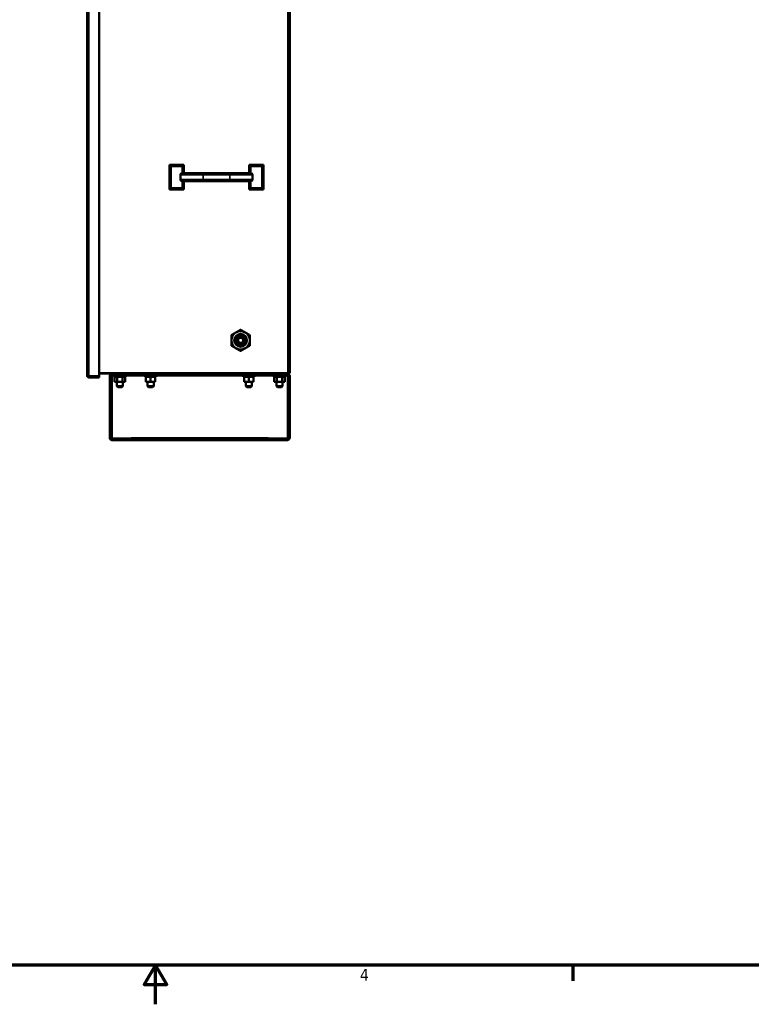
# Model space of a CAD drawing. Header units: inches. Extents: x 1 to 203, y 4 to 128.
# Tile 25 of 66: x 94 to 138, y 4 to 64. Entities that reach past the tile are written whole.
import ezdxf

# ---------------------------------------------------------------- set-up
doc = ezdxf.new("R2010")
doc.units = ezdxf.units.IN
doc.header["$LTSCALE"] = 6
doc.header["$MEASUREMENT"] = 0
for name, color, linetype, lineweight in [('Border (ANSI)', 7, 'Continuous', 70), ('Visible (ANSI)', 7, 'Continuous', 50), ('Visible Narrow (ANSI)', 7, 'Continuous', 35)]:
    doc.layers.add(name, color=color, linetype=linetype, lineweight=lineweight)
doc.styles.add('Dimension Text', font='tahoma.ttf')

# ---------------------------------------------------------------- blocks, each defined once
blk = doc.blocks.new('Borders Default Border')
at = {"layer": 'Border (ANSI)'}
blk.add_line((21.25, 1), (21.25, 0.84), dxfattribs=at)
at = {"layer": 'Border (ANSI)', "flags": 128}
for points in [[(0.5, 1), (0.5, 21), (33.5, 21), (33.5, 1), (0.5, 1)], [(17, 0.6), (17, 1), (16.885, 0.8), (17.115, 0.8), (17, 1)]]:
    blk.add_lwpolyline(points, dxfattribs=at)
at = {"layer": 'Border (ANSI)', "insert": (19.083, 0.84), "char_height": 0.12, "attachment_point": 7, "style": 'Dimension Text'}
blk.add_mtext('4', dxfattribs=at)

msp = doc.modelspace()

# ---------------------------------------------------------------- linework, layer by layer
at = {"layer": 'Visible (ANSI)'}
for p, q in [((97.82, 42.003), (97.82, 114.174)), ((98.57, 41.963), (98.57, 114.213)), ((110.206, 114.151), (110.206, 42.151)), ((102.856, 54.869), (103.731, 54.869)), ((102.856, 53.369), (102.856, 54.869)), ((102.956, 54.769), (102.856, 54.869)), ((103.631, 54.769), (103.731, 54.869)), ((103.731, 54.869), (103.731, 54.369)), ((107.731, 54.869), (108.606, 54.869)), ((107.731, 54.369), (107.731, 54.869)), ((107.831, 54.769), (107.731, 54.869)), ((108.506, 54.769), (108.606, 54.869)), ((108.606, 54.869), (108.606, 53.369)), ((103.53, 54.269), (103.53, 53.969)), ((103.63, 54.369), (103.731, 54.369)), ((104.922, 54.369), (103.731, 54.369)), ((106.541, 54.369), (104.922, 54.369)), ((107.731, 54.369), (106.541, 54.369)), ((107.731, 54.369), (107.832, 54.369)), ((107.932, 54.269), (107.932, 53.969)), ((103.63, 53.869), (103.731, 53.869)), ((103.731, 53.869), (103.731, 53.369)), ((103.731, 53.869), (104.922, 53.869)), ((104.922, 53.869), (106.541, 53.869)), ((106.541, 53.869), (107.731, 53.869)), ((107.731, 53.369), (107.731, 53.869)), ((107.731, 53.869), (107.832, 53.869)), ((102.956, 53.469), (102.856, 53.369)), ((103.731, 53.369), (102.856, 53.369)), ((103.631, 53.469), (103.731, 53.369)), ((107.831, 53.469), (107.731, 53.369)), ((108.606, 53.369), (107.731, 53.369)), ((108.506, 53.469), (108.606, 53.369)), ((107.049, 44.151), (107.036, 44.151)), ((107.206, 43.934), (107.206, 43.936)), ((107.376, 44.151), (107.363, 44.151)), ((98.57, 42.151), (110.093, 42.151)), ((99.35, 42.119), (98.57, 42.119)), ((99.35, 42.119), (100.206, 42.119)), ((100.206, 42.119), (100.454, 42.119)), ((108.959, 42.119), (100.454, 42.119)), ((100.456, 42.119), (100.456, 42.015)), ((100.505, 42.119), (100.505, 42.015)), ((108.907, 42.119), (108.907, 42.015)), ((108.956, 42.015), (108.956, 42.119)), ((109.206, 42.119), (108.959, 42.119)), ((109.206, 42.119), (110.063, 42.119)), ((110.043, 42.151), (110.043, 42.126)), ((110.043, 42.126), (110.043, 42.151)), ((110.093, 42.151), (110.206, 42.151)), ((97.82, 42.003), (97.82, 42.003)), ((97.845, 41.963), (97.934, 41.963)), ((97.884, 41.963), (97.845, 41.932)), ((97.884, 41.963), (97.934, 41.963)), ((97.934, 41.963), (97.934, 41.963)), ((97.934, 41.963), (98.57, 41.963)), ((97.934, 41.963), (98.57, 41.963)), ((97.934, 41.889), (98.57, 41.889)), ((98.57, 41.889), (98.57, 41.963)), ((99.206, 40.224), (99.206, 41.976)), ((99.35, 41.976), (99.31, 41.976)), ((99.31, 40.224), (99.31, 41.976)), ((99.35, 42.003), (99.35, 42.015)), ((99.35, 42.015), (100.206, 42.015)), ((99.35, 41.976), (99.35, 42.003)), ((99.492, 42.015), (99.492, 41.921)), ((99.492, 41.921), (100.171, 41.921)), ((99.507, 41.608), (99.507, 41.921)), ((99.507, 41.608), (99.669, 41.608)), ((99.644, 41.355), (99.644, 41.608)), ((99.669, 41.608), (99.669, 41.921)), ((99.669, 41.608), (99.993, 41.608)), ((99.993, 41.608), (99.993, 41.921)), ((99.993, 41.608), (100.156, 41.608)), ((100.019, 41.355), (100.019, 41.608)), ((100.156, 41.608), (100.156, 41.921)), ((100.171, 42.015), (100.171, 41.921)), ((100.206, 42.015), (100.456, 42.015)), ((100.456, 42.015), (100.505, 42.015)), ((100.505, 42.015), (108.907, 42.015)), ((101.366, 42.015), (101.366, 41.921)), ((101.366, 41.921), (102.046, 41.921)), ((101.425, 41.608), (101.425, 41.921)), ((101.425, 41.608), (101.706, 41.608)), ((101.519, 41.355), (101.519, 41.608)), ((101.706, 41.608), (101.706, 41.921)), ((101.706, 41.608), (101.987, 41.608)), ((101.894, 41.355), (101.894, 41.608)), ((101.987, 41.608), (101.987, 41.921)), ((102.046, 42.015), (102.046, 41.921)), ((107.366, 42.015), (107.366, 41.921)), ((107.366, 41.921), (108.046, 41.921)), ((107.425, 41.608), (107.425, 41.921)), ((107.425, 41.608), (107.706, 41.608)), ((107.519, 41.355), (107.519, 41.608)), ((107.706, 41.608), (107.706, 41.921)), ((107.706, 41.608), (107.987, 41.608)), ((107.894, 41.355), (107.894, 41.608)), ((107.987, 41.608), (107.987, 41.921)), ((108.046, 42.015), (108.046, 41.921)), ((108.907, 42.015), (108.956, 42.015)), ((109.206, 42.015), (108.956, 42.015)), ((109.206, 42.015), (110.063, 42.015)), ((109.242, 42.015), (109.242, 41.921)), ((109.242, 41.921), (109.921, 41.921)), ((109.257, 41.608), (109.257, 41.921)), ((109.257, 41.608), (109.419, 41.608)), ((109.394, 41.355), (109.394, 41.608)), ((109.419, 41.608), (109.419, 41.921)), ((109.419, 41.608), (109.743, 41.608)), ((109.743, 41.608), (109.743, 41.921)), ((109.743, 41.608), (109.906, 41.608)), ((109.769, 41.355), (109.769, 41.608)), ((109.906, 41.608), (109.906, 41.921)), ((109.921, 42.015), (109.921, 41.921)), ((110.063, 42.003), (110.063, 42.015)), ((110.063, 41.976), (110.063, 42.003)), ((110.102, 41.976), (110.063, 41.976)), ((110.102, 40.224), (110.102, 41.976)), ((110.206, 40.224), (110.206, 41.976)), ((100.019, 41.355), (99.644, 41.355)), ((99.706, 41.293), (99.644, 41.355)), ((99.957, 41.293), (99.706, 41.293)), ((99.957, 41.293), (100.019, 41.355)), ((101.894, 41.355), (101.519, 41.355)), ((101.581, 41.293), (101.519, 41.355)), ((101.832, 41.293), (101.581, 41.293)), ((101.832, 41.293), (101.894, 41.355)), ((107.894, 41.355), (107.519, 41.355)), ((107.581, 41.293), (107.519, 41.355)), ((107.832, 41.293), (107.581, 41.293)), ((107.832, 41.293), (107.894, 41.355)), ((109.769, 41.355), (109.394, 41.355)), ((109.456, 41.293), (109.394, 41.355)), ((109.707, 41.293), (109.456, 41.293)), ((109.707, 41.293), (109.769, 41.355)), ((99.206, 40.045), (99.206, 40.224)), ((99.206, 40.045), (99.206, 38.2)), ((99.31, 40.045), (99.31, 40.224)), ((99.31, 40.045), (99.31, 38.2)), ((110.102, 40.224), (110.102, 40.045)), ((110.102, 38.2), (110.102, 40.045)), ((110.206, 40.224), (110.206, 40.045)), ((110.206, 40.045), (110.206, 38.2)), ((99.287, 38.2), (99.206, 38.2)), ((99.212, 38.161), (99.212, 38.161)), ((99.318, 38.177), (99.234, 38.116)), ((99.31, 38.2), (99.287, 38.2)), ((99.31, 38.161), (99.56, 38.161)), ((99.31, 38.057), (99.31, 38.161)), ((99.31, 38.057), (99.56, 38.057)), ((99.35, 38.057), (99.35, 38.057)), ((99.456, 38.057), (99.35, 38.057)), ((99.456, 38.057), (99.456, 38.057)), ((100.456, 38.057), (99.456, 38.057)), ((109.852, 38.161), (99.56, 38.161)), ((109.852, 38.057), (99.56, 38.057)), ((100.456, 38.057), (100.456, 38.057)), ((100.518, 38.2), (100.518, 38.2)), ((100.518, 38.2), (100.518, 38.161)), ((100.518, 38.2), (100.518, 38.161)), ((108.894, 38.2), (108.894, 38.2)), ((108.894, 38.2), (108.894, 38.161)), ((108.894, 38.2), (108.894, 38.161)), ((108.956, 38.057), (108.956, 38.057)), ((109.956, 38.057), (108.956, 38.057)), ((109.852, 38.161), (110.102, 38.161)), ((109.852, 38.057), (110.102, 38.057)), ((109.956, 38.057), (109.956, 38.057)), ((110.063, 38.057), (109.956, 38.057)), ((110.063, 38.057), (110.063, 38.057)), ((110.095, 38.177), (110.178, 38.116)), ((110.102, 38.2), (110.125, 38.2)), ((110.102, 38.161), (110.102, 38.057)), ((110.125, 38.2), (110.206, 38.2)), ((110.201, 38.161), (110.201, 38.161))]:
    msp.add_line(p, q, dxfattribs=at)
for radius in [0.391, 0.312, 0.298, 0.198, 0.17]:
    msp.add_circle((107.206, 44.151), radius, dxfattribs=at)
for centre, radius, start, end in [((107.206, 44.151), 0.562, 120, 180), ((107.206, 44.151), 0.562, 60, 120), ((107.206, 44.151), 0.562, 0, 60), ((107.206, 44.151), 0.562, 180, 240), ((107.206, 44.151), 0.157, 193.66978, 346.33022), ((107.206, 44.151), 0.269, 12.2215, 62.62719), ((107.206, 44.151), 0.334, 324.05247, 9.05247), ((107.206, 44.151), 0.562, 300, 0), ((107.206, 44.151), 0.562, 240, 300), ((107.206, 44.151), 0.375, 270, 315), ((99.35, 41.976), 0.143, 90, 180), ((110.004, 42.232), 0.113, 270, 290.33098), ((110.004, 42.232), 0.113, 290.33098, 314.12578), ((110.063, 41.976), 0.143, 0, 90), ((97.934, 42.003), 0.113, 180.09605, 180.19757), ((97.934, 42.003), 0.113, 180.09605, 180.19757), ((97.934, 42.003), 0.113, 218.66384, 270), ((97.934, 42.003), 0.0394, 266.37707, 270), ((99.35, 41.976), 0.0394, 90, 180), ((110.063, 41.976), 0.0394, 0, 90)]:
    msp.add_arc(centre, radius, start, end, dxfattribs=at)
for centre, major_axis, start_param, end_param in [((110.004, 42.232), (0, -0.113), 0, 0.354842), ((99.35, 38.2), (-0.0394, 0), 0, 1.570796), ((110.063, 38.2), (0.0394, 0), 4.712389, 6.283185)]:
    msp.add_ellipse(centre, major_axis=major_axis, ratio=0.998002, start_param=start_param, end_param=end_param, dxfattribs=at)
for points, knots in [([(103.53, 54.269), (103.53, 54.281), (103.533, 54.296), (103.542, 54.318), (103.55, 54.331), (103.568, 54.348), (103.58, 54.357), (103.603, 54.366), (103.618, 54.369), (103.63, 54.369)], [-1.5097441, -1.5097441, -1.5097441, -1.5097441, -1.4158845, -1.4158845, -1.3217471, -1.3217471, -1.2272452, -1.2272452, -1.1323921, -1.1323921, -1.1323921, -1.1323921]), ([(107.832, 54.369), (107.844, 54.369), (107.859, 54.366), (107.882, 54.357), (107.894, 54.348), (107.912, 54.331), (107.92, 54.318), (107.93, 54.296), (107.932, 54.281), (107.932, 54.269)], [-0.3773519, -0.3773519, -0.3773519, -0.3773519, -0.2824988, -0.2824988, -0.187997, -0.187997, -0.0938595, -0.0938595, 0, 0, 0, 0]), ([(103.63, 53.869), (103.618, 53.869), (103.603, 53.872), (103.58, 53.881), (103.568, 53.89), (103.55, 53.907), (103.542, 53.919), (103.533, 53.942), (103.53, 53.957), (103.53, 53.969)], [-0.3773519, -0.3773519, -0.3773519, -0.3773519, -0.2824988, -0.2824988, -0.187997, -0.187997, -0.0938595, -0.0938595, 0, 0, 0, 0]), ([(107.932, 53.969), (107.932, 53.957), (107.93, 53.942), (107.92, 53.919), (107.912, 53.907), (107.894, 53.89), (107.882, 53.881), (107.859, 53.872), (107.844, 53.869), (107.832, 53.869)], [-1.5097441, -1.5097441, -1.5097441, -1.5097441, -1.4158845, -1.4158845, -1.3217471, -1.3217471, -1.2272452, -1.2272452, -1.1323921, -1.1323921, -1.1323921, -1.1323921]), ([(107.471, 43.886), (107.491, 43.906), (107.509, 43.929), (107.537, 43.977), (107.549, 44.002), (107.572, 44.072), (107.578, 44.119), (107.573, 44.214), (107.56, 44.262), (107.518, 44.35), (107.489, 44.386), (107.423, 44.448), (107.381, 44.473), (107.289, 44.506), (107.244, 44.512), (107.158, 44.51), (107.111, 44.5), (107.027, 44.463), (106.99, 44.437), (106.942, 44.39), (106.928, 44.372), (106.89, 44.316), (106.873, 44.274), (106.854, 44.185), (106.853, 44.138), (106.87, 44.049), (106.887, 44.007), (106.935, 43.931), (106.967, 43.898), (107.041, 43.847), (107.081, 43.829), (107.167, 43.809), (107.213, 43.808), (107.3, 43.823), (107.34, 43.838), (107.396, 43.872), (107.414, 43.886), (107.448, 43.918), (107.463, 43.935), (107.477, 43.955)], [-5.297223, -5.297223, -5.297223, -5.297223, -5.14644, -5.14644, -5.001588, -5.001588, -4.754793, -4.754793, -4.495216, -4.495216, -4.235881, -4.235881, -3.938526, -3.938526, -3.636043, -3.636043, -3.272475, -3.272475, -2.930796, -2.930796, -2.755734, -2.755734, -2.408039, -2.408039, -2.050315, -2.050315, -1.709562, -1.709562, -1.35835, -1.35835, -1.024453, -1.024453, -0.679626, -0.679626, -0.352475, -0.352475, -0.17809, -0.17809, 0, 0, 0, 0]), ([(107.057, 44.321), (107.074, 44.336), (107.092, 44.349), (107.133, 44.369), (107.154, 44.375), (107.207, 44.383), (107.237, 44.382), (107.281, 44.371), (107.295, 44.366), (107.323, 44.354), (107.336, 44.346), (107.361, 44.328), (107.372, 44.318), (107.404, 44.284), (107.42, 44.257), (107.442, 44.198), (107.447, 44.166), (107.444, 44.103), (107.436, 44.072), (107.416, 44.029), (107.408, 44.016), (107.39, 43.99), (107.379, 43.978), (107.345, 43.946), (107.318, 43.93), (107.259, 43.907), (107.227, 43.902), (107.18, 43.903), (107.164, 43.905), (107.132, 43.911), (107.116, 43.916), (107.086, 43.929), (107.072, 43.937), (107.045, 43.956), (107.033, 43.966), (107.01, 43.99), (106.999, 44.003), (106.972, 44.044), (106.96, 44.075), (106.947, 44.139), (106.947, 44.172), (106.956, 44.221), (106.961, 44.237), (106.974, 44.269), (106.981, 44.283), (107, 44.312), (107.011, 44.326), (107.046, 44.362), (107.074, 44.381), (107.136, 44.408), (107.169, 44.416), (107.224, 44.418), (107.246, 44.416), (107.289, 44.407), (107.31, 44.4), (107.33, 44.39)], [0, 0, 0, 0, 0.170465, 0.170465, 0.344365, 0.344365, 0.574068, 0.574068, 0.687977, 0.687977, 0.803031, 0.803031, 0.919603, 0.919603, 1.158852, 1.158852, 1.398792, 1.398792, 1.636602, 1.636602, 1.754364, 1.754364, 1.873365, 1.873365, 2.109111, 2.109111, 2.34971, 2.34971, 2.47226, 2.47226, 2.595075, 2.595075, 2.720471, 2.720471, 2.841866, 2.841866, 2.96948, 2.96948, 3.21607, 3.21607, 3.466618, 3.466618, 3.59603, 3.59603, 3.722999, 3.722999, 3.855015, 3.855015, 4.111028, 4.111028, 4.369368, 4.369368, 4.538186, 4.538186, 4.706161, 4.706161, 4.706161, 4.706161]), ([(107.206, 43.936), (107.174, 43.935), (107.143, 43.943), (107.114, 43.956), (107.085, 43.97), (107.06, 43.99), (107.039, 44.014), (107.019, 44.039), (107.005, 44.068), (106.997, 44.098), (106.989, 44.129), (106.988, 44.162), (106.994, 44.193), (107.001, 44.224), (107.014, 44.254), (107.033, 44.28), (107.052, 44.305), (107.076, 44.326), (107.104, 44.342), (107.132, 44.357), (107.164, 44.365), (107.196, 44.367), (107.227, 44.368), (107.259, 44.363), (107.289, 44.351), (107.318, 44.339), (107.345, 44.32), (107.367, 44.296), (107.388, 44.273), (107.404, 44.244), (107.413, 44.214), (107.423, 44.183), (107.425, 44.151), (107.421, 44.119), (107.416, 44.088), (107.404, 44.057), (107.386, 44.03), (107.369, 44.004), (107.345, 43.981), (107.318, 43.965), (107.29, 43.948), (107.259, 43.938), (107.227, 43.935), (107.196, 43.932), (107.163, 43.936), (107.133, 43.946), (107.103, 43.957), (107.075, 43.975), (107.052, 43.997), (107.03, 44.02), (107.012, 44.048), (107.001, 44.078), (106.991, 44.108), (106.987, 44.14), (106.99, 44.172), (106.993, 44.204), (107.003, 44.235), (107.019, 44.263), (107.036, 44.29), (107.058, 44.314), (107.085, 44.332), (107.112, 44.35), (107.142, 44.362), (107.174, 44.366), (107.206, 44.371), (107.239, 44.369), (107.269, 44.36), (107.3, 44.35), (107.329, 44.334), (107.353, 44.313), (107.376, 44.291), (107.395, 44.264), (107.408, 44.234), (107.42, 44.205), (107.426, 44.172), (107.424, 44.14), (107.423, 44.108), (107.414, 44.076), (107.399, 44.048), (107.384, 44.019), (107.362, 43.994), (107.336, 43.975), (107.311, 43.956), (107.28, 43.943), (107.249, 43.936), (107.217, 43.93), (107.184, 43.931), (107.153, 43.939), (107.122, 43.946), (107.092, 43.961), (107.067, 43.982), (107.042, 44.002), (107.022, 44.028), (107.008, 44.057), (106.994, 44.086), (106.987, 44.119), (106.987, 44.151), (106.987, 44.183), (106.994, 44.215), (107.008, 44.245), (107.022, 44.274), (107.042, 44.3), (107.067, 44.321), (107.092, 44.341), (107.121, 44.356), (107.153, 44.364), (107.184, 44.372), (107.217, 44.373), (107.249, 44.366), (107.281, 44.36), (107.311, 44.347), (107.337, 44.328), (107.363, 44.308), (107.385, 44.283), (107.4, 44.255), (107.415, 44.226), (107.424, 44.194), (107.426, 44.162), (107.428, 44.129), (107.422, 44.097), (107.41, 44.067), (107.397, 44.037), (107.378, 44.009), (107.354, 43.988), (107.33, 43.966), (107.301, 43.949), (107.27, 43.94), (107.239, 43.93), (107.206, 43.928), (107.174, 43.933), (107.142, 43.937), (107.111, 43.949), (107.083, 43.967), (107.056, 43.985), (107.033, 44.009), (107.017, 44.037), (107, 44.065), (106.989, 44.097), (106.986, 44.129), (106.983, 44.162), (106.987, 44.195), (106.998, 44.225), (107.009, 44.256), (107.027, 44.284), (107.05, 44.307), (107.073, 44.33), (107.101, 44.348), (107.132, 44.359), (107.162, 44.37), (107.195, 44.374), (107.228, 44.371), (107.26, 44.368), (107.292, 44.358), (107.32, 44.341), (107.348, 44.324), (107.372, 44.301), (107.39, 44.274), (107.409, 44.247), (107.421, 44.216), (107.426, 44.183), (107.43, 44.151), (107.428, 44.118), (107.419, 44.086), (107.409, 44.055), (107.393, 44.026), (107.371, 44.002), (107.349, 43.978), (107.321, 43.958), (107.291, 43.946), (107.261, 43.933), (107.228, 43.927), (107.195, 43.929), (107.163, 43.93), (107.13, 43.939), (107.101, 43.955), (107.072, 43.97), (107.047, 43.992), (107.027, 44.018), (107.008, 44.045), (106.994, 44.075), (106.988, 44.107), (106.981, 44.14), (106.982, 44.173), (106.99, 44.205), (106.998, 44.237), (107.013, 44.267), (107.034, 44.292), (107.055, 44.318), (107.081, 44.338), (107.111, 44.353), (107.14, 44.367), (107.173, 44.374), (107.206, 44.374), (107.239, 44.374), (107.272, 44.367), (107.302, 44.353), (107.331, 44.339), (107.358, 44.318), (107.379, 44.293), (107.4, 44.267), (107.415, 44.237), (107.423, 44.205), (107.431, 44.173), (107.432, 44.14), (107.425, 44.107), (107.419, 44.075), (107.405, 44.044), (107.386, 44.018), (107.366, 43.991), (107.341, 43.969), (107.312, 43.953), (107.283, 43.938), (107.25, 43.929), (107.217, 43.927), (107.184, 43.925), (107.151, 43.931), (107.12, 43.944), (107.09, 43.956), (107.062, 43.976), (107.04, 44), (107.018, 44.025), (107.001, 44.054), (106.991, 44.086), (106.982, 44.117), (106.979, 44.151), (106.984, 44.184), (106.989, 44.217), (107.001, 44.248), (107.019, 44.276), (107.038, 44.303), (107.062, 44.327), (107.091, 44.344), (107.119, 44.361), (107.151, 44.371), (107.184, 44.375), (107.217, 44.378), (107.251, 44.374), (107.282, 44.363), (107.313, 44.352), (107.342, 44.334), (107.365, 44.31), (107.389, 44.287), (107.407, 44.258), (107.418, 44.227), (107.429, 44.196), (107.434, 44.162), (107.43, 44.129), (107.427, 44.096), (107.417, 44.063), (107.4, 44.035), (107.383, 44.006), (107.359, 43.982), (107.331, 43.963), (107.304, 43.945), (107.272, 43.933), (107.239, 43.928), (107.206, 43.923), (107.172, 43.925), (107.141, 43.935), (107.109, 43.944), (107.079, 43.961), (107.054, 43.983), (107.03, 44.006), (107.01, 44.034), (106.997, 44.064), (106.984, 44.095), (106.979, 44.129), (106.98, 44.162), (106.982, 44.195), (106.991, 44.228), (107.007, 44.258), (107.019, 44.282), (107.037, 44.303), (107.057, 44.321)], [0, 0, 0, 0, 0.0078125, 0.0078125, 0.0078125, 0.015625, 0.015625, 0.015625, 0.0234375, 0.0234375, 0.0234375, 0.03125, 0.03125, 0.03125, 0.0390625, 0.0390625, 0.0390625, 0.046875, 0.046875, 0.046875, 0.0546875, 0.0546875, 0.0546875, 0.0625, 0.0625, 0.0625, 0.0703125, 0.0703125, 0.0703125, 0.078125, 0.078125, 0.078125, 0.0859375, 0.0859375, 0.0859375, 0.09375, 0.09375, 0.09375, 0.1015625, 0.1015625, 0.1015625, 0.109375, 0.109375, 0.109375, 0.1171875, 0.1171875, 0.1171875, 0.125, 0.125, 0.125, 0.1328125, 0.1328125, 0.1328125, 0.140625, 0.140625, 0.140625, 0.1484375, 0.1484375, 0.1484375, 0.15625, 0.15625, 0.15625, 0.1640625, 0.1640625, 0.1640625, 0.171875, 0.171875, 0.171875, 0.1796875, 0.1796875, 0.1796875, 0.1875, 0.1875, 0.1875, 0.1953125, 0.1953125, 0.1953125, 0.203125, 0.203125, 0.203125, 0.2109375, 0.2109375, 0.2109375, 0.21875, 0.21875, 0.21875, 0.2265625, 0.2265625, 0.2265625, 0.234375, 0.234375, 0.234375, 0.2421875, 0.2421875, 0.2421875, 0.25, 0.25, 0.25, 0.2578125, 0.2578125, 0.2578125, 0.265625, 0.265625, 0.265625, 0.2734375, 0.2734375, 0.2734375, 0.28125, 0.28125, 0.28125, 0.2890625, 0.2890625, 0.2890625, 0.296875, 0.296875, 0.296875, 0.3046875, 0.3046875, 0.3046875, 0.3125, 0.3125, 0.3125, 0.3203125, 0.3203125, 0.3203125, 0.328125, 0.328125, 0.328125, 0.3359375, 0.3359375, 0.3359375, 0.34375, 0.34375, 0.34375, 0.3515625, 0.3515625, 0.3515625, 0.359375, 0.359375, 0.359375, 0.3671875, 0.3671875, 0.3671875, 0.375, 0.375, 0.375, 0.3828125, 0.3828125, 0.3828125, 0.390625, 0.390625, 0.390625, 0.3984375, 0.3984375, 0.3984375, 0.40625, 0.40625, 0.40625, 0.4140625, 0.4140625, 0.4140625, 0.421875, 0.421875, 0.421875, 0.4296875, 0.4296875, 0.4296875, 0.4375, 0.4375, 0.4375, 0.4453125, 0.4453125, 0.4453125, 0.453125, 0.453125, 0.453125, 0.4609375, 0.4609375, 0.4609375, 0.46875, 0.46875, 0.46875, 0.4765625, 0.4765625, 0.4765625, 0.484375, 0.484375, 0.484375, 0.4921875, 0.4921875, 0.4921875, 0.5, 0.5, 0.5, 0.5078125, 0.5078125, 0.5078125, 0.515625, 0.515625, 0.515625, 0.5234375, 0.5234375, 0.5234375, 0.53125, 0.53125, 0.53125, 0.5390625, 0.5390625, 0.5390625, 0.546875, 0.546875, 0.546875, 0.5546875, 0.5546875, 0.5546875, 0.5625, 0.5625, 0.5625, 0.5703125, 0.5703125, 0.5703125, 0.578125, 0.578125, 0.578125, 0.5859375, 0.5859375, 0.5859375, 0.59375, 0.59375, 0.59375, 0.6015625, 0.6015625, 0.6015625, 0.609375, 0.609375, 0.609375, 0.6171875, 0.6171875, 0.6171875, 0.625, 0.625, 0.625, 0.6328125, 0.6328125, 0.6328125, 0.640625, 0.640625, 0.640625, 0.6484375, 0.6484375, 0.6484375, 0.65625, 0.65625, 0.65625, 0.6640625, 0.6640625, 0.6640625, 0.671875, 0.671875, 0.671875, 0.6796875, 0.6796875, 0.6796875, 0.6875, 0.6875, 0.6875, 0.6953125, 0.6953125, 0.6953125, 0.703125, 0.703125, 0.703125, 0.7095134, 0.7095134, 0.7095134, 0.7095134]), ([(107.363, 44.151), (107.363, 44.172), (107.359, 44.193), (107.343, 44.231), (107.331, 44.248), (107.304, 44.275), (107.287, 44.287), (107.248, 44.304), (107.227, 44.308), (107.186, 44.308), (107.164, 44.304), (107.126, 44.287), (107.109, 44.275), (107.081, 44.248), (107.07, 44.231), (107.053, 44.193), (107.049, 44.172), (107.049, 44.151)], [-1.263173, -1.263173, -1.263173, -1.263173, -1.103973, -1.103973, -0.944773, -0.944773, -0.78818, -0.78818, -0.631587, -0.631587, -0.474994, -0.474994, -0.3184, -0.3184, -0.1592, -0.1592, 0, 0, 0, 0]), ([(107.049, 44.151), (107.049, 44.146), (107.049, 44.14), (107.051, 44.126), (107.053, 44.118), (107.054, 44.114)], [-0.383569, -0.383569, -0.383569, -0.383569, -0.2855143, -0.2855143, -0.0935889, -0.0935889, -0.0935889, -0.0935889]), ([(107.469, 44.208), (107.459, 44.24), (107.446, 44.264), (107.421, 44.301), (107.403, 44.321), (107.366, 44.351), (107.337, 44.371), (107.268, 44.391), (107.236, 44.396), (107.185, 44.39), (107.172, 44.387), (107.139, 44.377), (107.12, 44.369), (107.086, 44.348), (107.071, 44.336), (107.057, 44.321)], [0.000001, 0.000001, 0.000001, 0.000001, 0.259276, 0.259276, 0.631451, 0.631451, 0.939364, 0.939364, 1.132225, 1.132225, 1.203413, 1.203413, 1.311121, 1.311121, 1.415005, 1.415005, 1.415005, 1.415005]), ([(107.206, 43.936), (107.238, 43.935), (107.27, 43.943), (107.298, 43.956), (107.327, 43.97), (107.353, 43.99), (107.373, 44.014), (107.393, 44.039), (107.408, 44.068), (107.415, 44.098), (107.423, 44.129), (107.424, 44.162), (107.418, 44.193), (107.412, 44.224), (107.399, 44.254), (107.38, 44.28), (107.361, 44.305), (107.336, 44.326), (107.308, 44.342), (107.28, 44.357), (107.249, 44.365), (107.217, 44.367), (107.213, 44.367), (107.21, 44.367), (107.206, 44.367)], [0, 0, 0, 0, 0.0078125, 0.0078125, 0.0078125, 0.015625, 0.015625, 0.015625, 0.0234375, 0.0234375, 0.0234375, 0.03125, 0.03125, 0.03125, 0.0390625, 0.0390625, 0.0390625, 0.046875, 0.046875, 0.046875, 0.0546875, 0.0546875, 0.0546875, 0.05555559, 0.05555559, 0.05555559, 0.05555559]), ([(107.536, 44.204), (107.543, 44.174), (107.546, 44.145), (107.543, 44.084), (107.538, 44.055), (107.517, 43.986), (107.497, 43.948), (107.457, 43.896), (107.441, 43.879), (107.394, 43.839), (107.361, 43.818), (107.306, 43.796), (107.287, 43.789), (107.242, 43.779), (107.22, 43.777), (107.206, 43.776)], [-0.8317328, -0.8317328, -0.8317328, -0.8317328, -0.710598, -0.710598, -0.5951964, -0.5951964, -0.4274163, -0.4274163, -0.3386691, -0.3386691, -0.1845043, -0.1845043, -0.1061235, -0.1061235, 0, 0, 0, 0]), ([(107.319, 44.395), (107.341, 44.385), (107.361, 44.372), (107.386, 44.351), (107.392, 44.345), (107.407, 44.33), (107.415, 44.32), (107.432, 44.298), (107.439, 44.286), (107.457, 44.252), (107.464, 44.23), (107.469, 44.208)], [-0.6325069, -0.6325069, -0.6325069, -0.6325069, -0.4502388, -0.4502388, -0.38362, -0.38362, -0.2887042, -0.2887042, -0.1743402, -0.1743402, -0.000001, -0.000001, -0.000001, -0.000001]), ([(107.363, 44.151), (107.363, 44.146), (107.363, 44.14), (107.361, 44.126), (107.36, 44.118), (107.359, 44.114)], [2.4347406, 2.4347406, 2.4347406, 2.4347406, 2.5327953, 2.5327953, 2.7247207, 2.7247207, 2.7247207, 2.7247207]), ([(99.31, 38.062), (99.301, 38.065), (99.293, 38.068), (99.285, 38.072), (99.265, 38.083), (99.247, 38.098), (99.234, 38.116)], [0.2963239, 0.2963239, 0.2963239, 0.2963239, 0.5000006, 0.5000006, 0.5000006, 1, 1, 1, 1]), ([(110.178, 38.116), (110.165, 38.098), (110.148, 38.083), (110.128, 38.072), (110.119, 38.068), (110.111, 38.065), (110.102, 38.062)], [0, 0, 0, 0, 0.5000006, 0.5000006, 0.5000006, 0.7036774, 0.7036774, 0.7036774, 0.7036774])]:
    msp.add_open_spline(points, degree=3, knots=knots, dxfattribs=at)
for points, weights in [([(106.644, 44.476), (106.794, 44.563), (106.925, 44.638)], [1.52036391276, 1.63796447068, 1.63796447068]), ([(106.925, 44.638), (107.055, 44.713), (107.206, 44.8)], [1.63796447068, 1.63796447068, 1.52036391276]), ([(107.206, 44.8), (107.357, 44.713), (107.487, 44.638)], [1.52036391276, 1.63796447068, 1.63796447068]), ([(107.487, 44.638), (107.618, 44.563), (107.769, 44.476)], [1.63796447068, 1.63796447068, 1.52036391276]), ([(106.644, 44.476), (106.644, 44.302), (106.644, 44.151)], [1.52036391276, 1.63796447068, 1.63796447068]), ([(106.644, 44.151), (106.644, 44), (106.644, 43.826)], [1.63796447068, 1.63796447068, 1.52036391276]), ([(107.769, 44.476), (107.769, 44.302), (107.769, 44.151)], [1.52036391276, 1.63796447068, 1.63796447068]), ([(107.769, 44.151), (107.769, 44), (107.769, 43.826)], [1.63796447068, 1.63796447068, 1.52036391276]), ([(106.644, 43.826), (106.794, 43.739), (106.925, 43.664)], [1.52036391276, 1.63796447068, 1.63796447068]), ([(106.925, 43.664), (107.055, 43.588), (107.206, 43.501)], [1.63796447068, 1.63796447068, 1.52036391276]), ([(107.487, 43.664), (107.357, 43.588), (107.206, 43.501)], [1.63796447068, 1.63796447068, 1.52036391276]), ([(107.769, 43.826), (107.618, 43.739), (107.487, 43.664)], [1.52036391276, 1.63796447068, 1.63796447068])]:
    msp.add_rational_spline(points, weights, degree=2, dxfattribs=at)
msp.add_rational_spline([(107.206, 43.776), (107.051, 43.776), (106.941, 43.886), (106.831, 43.996), (106.831, 44.151), (106.831, 44.306), (106.941, 44.416), (107.051, 44.526), (107.206, 44.526), (107.361, 44.526), (107.471, 44.416), (107.581, 44.306), (107.581, 44.151), (107.581, 43.996), (107.471, 43.886)], [1, 0.923879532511, 1, 0.923879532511, 1, 0.923879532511, 1, 0.923879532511, 1, 0.923879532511, 1, 0.923879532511, 1, 0.923879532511, 1], degree=2, knots=[0.04, 0.04, 0.04, 0.045, 0.045, 0.05, 0.05, 0.055, 0.055, 0.06, 0.06, 0.065, 0.065, 0.07, 0.07, 0.075, 0.075, 0.075], dxfattribs=at)
for points in [[(107.039, 44.122), (107.044, 44.119), (107.049, 44.116), (107.054, 44.114)], [(107.359, 44.114), (107.364, 44.116), (107.369, 44.119), (107.374, 44.122)], [(97.845, 41.963), (97.829, 41.977), (97.82, 41.99), (97.82, 42.003)], [(97.845, 41.932), (97.829, 41.952), (97.82, 41.977), (97.82, 42.002)], [(97.884, 41.963), (97.884, 41.963), (97.884, 41.963), (97.884, 41.963)], [(99.399, 42.015), (99.382, 42.015), (99.366, 42.011), (99.35, 42.003)], [(110.063, 42.003), (110.046, 42.011), (110.03, 42.015), (110.014, 42.015)], [(99.234, 38.116), (99.216, 38.14), (99.206, 38.17), (99.206, 38.2)], [(99.31, 38.2), (99.31, 38.192), (99.313, 38.184), (99.318, 38.177)], [(99.318, 38.177), (99.325, 38.168), (99.336, 38.162), (99.347, 38.161)], [(99.35, 38.057), (99.348, 38.057), (99.346, 38.057), (99.345, 38.057)], [(110.067, 38.057), (110.066, 38.057), (110.064, 38.057), (110.063, 38.057)], [(110.065, 38.161), (110.077, 38.162), (110.088, 38.168), (110.095, 38.177)], [(110.095, 38.177), (110.099, 38.184), (110.102, 38.192), (110.102, 38.2)], [(110.206, 38.2), (110.206, 38.17), (110.196, 38.14), (110.178, 38.116)]]:
    msp.add_open_spline(points, degree=3, dxfattribs=at)
at = {"layer": 'Visible Narrow (ANSI)'}
for p, q in [((97.934, 114.213), (97.934, 41.963)), ((110.093, 42.151), (110.093, 114.151)), ((103.631, 54.769), (102.956, 54.769)), ((102.956, 54.769), (102.956, 53.469)), ((103.631, 54.369), (103.631, 54.769)), ((108.506, 54.769), (107.831, 54.769)), ((107.831, 54.769), (107.831, 54.369)), ((108.506, 53.469), (108.506, 54.769)), ((103.53, 54.269), (104.922, 54.269)), ((104.922, 54.369), (104.922, 54.269)), ((104.922, 54.269), (104.922, 53.969)), ((106.541, 54.269), (104.922, 54.269)), ((106.541, 54.269), (106.541, 54.369)), ((106.541, 54.269), (106.541, 53.969)), ((106.541, 54.269), (107.932, 54.269)), ((103.53, 53.969), (104.922, 53.969)), ((103.631, 53.469), (103.631, 53.869)), ((104.922, 53.969), (106.541, 53.969)), ((104.922, 53.869), (104.922, 53.969)), ((106.541, 53.969), (107.932, 53.969)), ((106.541, 53.969), (106.541, 53.869)), ((107.831, 53.869), (107.831, 53.469)), ((102.956, 53.469), (103.631, 53.469)), ((107.831, 53.469), (108.506, 53.469)), ((100.206, 42.015), (100.206, 42.119)), ((109.206, 42.119), (109.206, 42.015)), ((99.35, 41.976), (99.492, 41.976)), ((99.35, 38.161), (99.35, 41.976)), ((100.171, 41.976), (101.366, 41.976)), ((102.046, 41.976), (107.366, 41.976)), ((108.046, 41.976), (109.242, 41.976)), ((109.921, 41.976), (110.063, 41.976)), ((110.063, 38.161), (110.063, 41.976)), ((99.206, 40.224), (99.31, 40.224)), ((99.31, 40.045), (99.206, 40.045)), ((110.102, 40.224), (110.206, 40.224)), ((110.206, 40.045), (110.102, 40.045)), ((99.56, 38.161), (99.56, 38.057)), ((108.894, 38.2), (100.518, 38.2)), ((109.852, 38.057), (109.852, 38.161))]:
    msp.add_line(p, q, dxfattribs=at)

# ---------------------------------------------------------------- block references
at = {"xscale": 6, "yscale": 6, "zscale": 6}
msp.add_blockref('Borders Default Border', (0, 0), dxfattribs=at)

doc.saveas('drawing.dxf')
